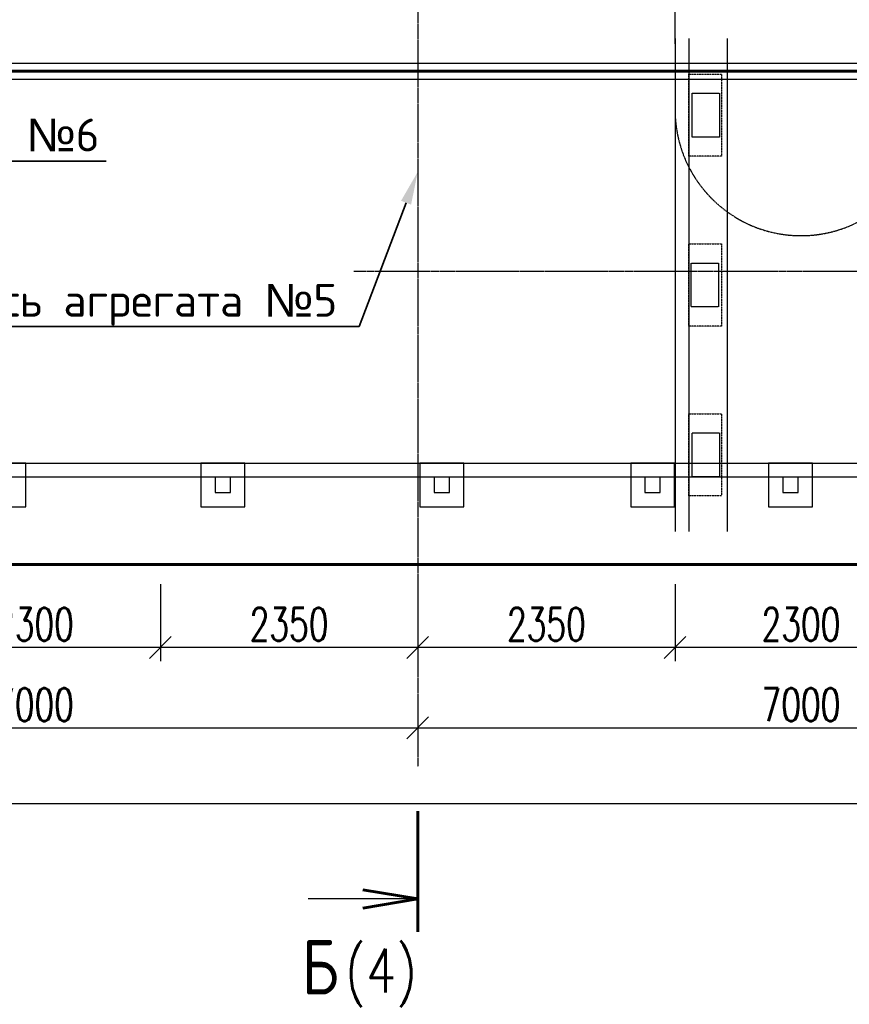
# Model space of a CAD drawing. Header units: millimetres. Extents: x 42975 to 708721, y 118172 to 172014.
# Tile 62 of 256: x 322940 to 330516, y 119322 to 128308. Entities that reach past the tile are written whole.
import ezdxf
from ezdxf import colors
from ezdxf.entities.mleader import LeaderData, LeaderLine
from ezdxf.enums import TextEntityAlignment as Align
from ezdxf.math import Vec2, Vec3

# ---------------------------------------------------------------- set-up
doc = ezdxf.new("R2010")
doc.units = ezdxf.units.MM
doc.linetypes.add('ГТО-1 Пунктир', pattern=[7, 5, -2])
doc.linetypes.add('осевая', pattern=[50.8, 31.75, -6.35, 6.35, -6.35])
doc.layers.get('Defpoints').update_dxf_attribs({"color": 8})
for name, color, linetype, lineweight in [('АСО БЕТОН', 3, 'Continuous', 60), ('ГТО-2_Бетон_025', 7, 'Continuous', 25), ('ГТО-2_Бетон_060', 3, 'Continuous', 60), ('ГТО-2_Выноски_035', 2, 'Continuous', 35), ('ГТО-2_Оси_025', 6, 'осевая', 25), ('ГТО-2_Пунктир_025', 151, 'ГТО-1 Пунктир', 25)]:
    doc.layers.add(name, color=color, linetype=linetype, lineweight=lineweight)
doc.layers.add('ОЗИМ_Размеры', color=7, linetype='Continuous')
doc.styles.add('MOSOBL (isocpeur)', font='isocpeur.ttf')
doc.styles.add('RomanS', font='romans.shx', dxfattribs={"width": 0.7})
doc.dimstyles.new('M100', dxfattribs={"dimscale": 100, "dimtxt": 3, "dimasz": 2, "dimexe": 1.25, "dimexo": 0.625, "dimtad": 3, "dimtoh": 1, "dimdec": 0, "dimtxsty": 'RomanS', "dimblk": 'OBLIQUE', "dimcen": 3, "dimclrt": 2, "dimaunit": 1, "dimadec": 4, "dimazin": 0, "dimtfac": 1, "dimtdec": 0, "dimtmove": 0, "dimatfit": 3, "dimfxl": 1, "dimtfill": 1, "dimarcsym": 0})

# ---------------------------------------------------------------- blocks, each defined once
blk = doc.blocks.new('_Oblique')
at = {"color": 0, "linetype": 'ByBlock', "lineweight": -2}
blk.add_line((-0.5, -0.5), (0.5, 0.5), dxfattribs=at)
blk = doc.blocks.new('*D42')
at = {"layer": 'Defpoints', "color": 0, "transparency": 16777216}
for p in [(328924.6, 123219), (331224.6, 123219), (328924.6, 122577.8)]:
    blk.add_point(p, dxfattribs=at)
at = {"layer": 'ОЗИМ_Размеры', "color": 0, "lineweight": -2, "transparency": 16777216}
for p, q in [((328924.6, 123156.5), (328924.6, 122452.8)), ((331224.6, 123156.5), (331224.6, 122452.8)), ((331224.6, 122577.8), (328924.6, 122577.8))]:
    blk.add_line(p, q, dxfattribs=at)
at = {"layer": 'ОЗИМ_Размеры', "color": 0, "lineweight": -2, "transparency": 16777216, "xscale": 200, "yscale": 200, "zscale": 200, "rotation": 180}
blk.add_blockref('_Oblique', (328924.6, 122577.8), dxfattribs=at)
at = {"layer": 'ОЗИМ_Размеры', "color": 0, "lineweight": -2, "transparency": 16777216, "xscale": 200, "yscale": 200, "zscale": 200}
blk.add_blockref('_Oblique', (331224.6, 122577.8), dxfattribs=at)
at = {"layer": 'ОЗИМ_Размеры', "color": 2, "transparency": 16777216, "insert": (330074.6, 122790.3), "char_height": 300, "attachment_point": 5, "style": 'RomanS', "bg_fill": 3, "box_fill_scale": 1.1, "bg_fill_color": 256, "bg_fill_true_color": 13158600, "bg_fill_transparency": 0}
blk.add_mtext('2300', dxfattribs=at)
blk = doc.blocks.new('*D43')
at = {"layer": 'Defpoints', "color": 0, "transparency": 16777216}
for p in [(326574.6, 123219), (328924.6, 123219), (326574.6, 122577.8)]:
    blk.add_point(p, dxfattribs=at)
at = {"layer": 'ОЗИМ_Размеры', "color": 0, "lineweight": -2, "transparency": 16777216}
for p, q in [((326574.6, 123156.5), (326574.6, 122452.8)), ((328924.6, 123156.5), (328924.6, 122452.8)), ((328924.6, 122577.8), (326574.6, 122577.8))]:
    blk.add_line(p, q, dxfattribs=at)
at = {"layer": 'ОЗИМ_Размеры', "color": 0, "lineweight": -2, "transparency": 16777216, "xscale": 200, "yscale": 200, "zscale": 200, "rotation": 180}
blk.add_blockref('_Oblique', (326574.6, 122577.8), dxfattribs=at)
at = {"layer": 'ОЗИМ_Размеры', "color": 0, "lineweight": -2, "transparency": 16777216, "xscale": 200, "yscale": 200, "zscale": 200}
blk.add_blockref('_Oblique', (328924.6, 122577.8), dxfattribs=at)
at = {"layer": 'ОЗИМ_Размеры', "color": 2, "transparency": 16777216, "insert": (327749.6, 122790.3), "char_height": 300, "attachment_point": 5, "style": 'RomanS', "bg_fill": 3, "box_fill_scale": 1.1, "bg_fill_color": 256, "bg_fill_true_color": 13158600, "bg_fill_transparency": 0}
blk.add_mtext('2350', dxfattribs=at)
blk = doc.blocks.new('*D44')
at = {"layer": 'Defpoints', "color": 0, "transparency": 16777216}
for p in [(324224.6, 123219), (326574.6, 123219), (324224.6, 122577.8)]:
    blk.add_point(p, dxfattribs=at)
at = {"layer": 'ОЗИМ_Размеры', "color": 0, "lineweight": -2, "transparency": 16777216}
for p, q in [((324224.6, 123156.5), (324224.6, 122452.8)), ((326574.6, 123156.5), (326574.6, 122452.8)), ((326574.6, 122577.8), (324224.6, 122577.8))]:
    blk.add_line(p, q, dxfattribs=at)
at = {"layer": 'ОЗИМ_Размеры', "color": 0, "lineweight": -2, "transparency": 16777216, "xscale": 200, "yscale": 200, "zscale": 200, "rotation": 180}
blk.add_blockref('_Oblique', (324224.6, 122577.8), dxfattribs=at)
at = {"layer": 'ОЗИМ_Размеры', "color": 0, "lineweight": -2, "transparency": 16777216, "xscale": 200, "yscale": 200, "zscale": 200}
blk.add_blockref('_Oblique', (326574.6, 122577.8), dxfattribs=at)
at = {"layer": 'ОЗИМ_Размеры', "color": 2, "transparency": 16777216, "insert": (325399.6, 122790.3), "char_height": 300, "attachment_point": 5, "style": 'RomanS', "bg_fill": 3, "box_fill_scale": 1.1, "bg_fill_color": 256, "bg_fill_true_color": 13158600, "bg_fill_transparency": 0}
blk.add_mtext('2350', dxfattribs=at)
blk = doc.blocks.new('*D45')
at = {"layer": 'Defpoints', "color": 0, "transparency": 16777216}
for p in [(321924.6, 123219), (324224.6, 123219), (321924.6, 122577.8)]:
    blk.add_point(p, dxfattribs=at)
at = {"layer": 'ОЗИМ_Размеры', "color": 0, "lineweight": -2, "transparency": 16777216}
for p, q in [((321924.6, 123156.5), (321924.6, 122452.8)), ((324224.6, 123156.5), (324224.6, 122452.8)), ((324224.6, 122577.8), (321924.6, 122577.8))]:
    blk.add_line(p, q, dxfattribs=at)
at = {"layer": 'ОЗИМ_Размеры', "color": 0, "lineweight": -2, "transparency": 16777216, "xscale": 200, "yscale": 200, "zscale": 200, "rotation": 180}
blk.add_blockref('_Oblique', (321924.6, 122577.8), dxfattribs=at)
at = {"layer": 'ОЗИМ_Размеры', "color": 0, "lineweight": -2, "transparency": 16777216, "xscale": 200, "yscale": 200, "zscale": 200}
blk.add_blockref('_Oblique', (324224.6, 122577.8), dxfattribs=at)
at = {"layer": 'ОЗИМ_Размеры', "color": 2, "transparency": 16777216, "insert": (323074.6, 122790.3), "char_height": 300, "attachment_point": 5, "style": 'RomanS', "bg_fill": 3, "box_fill_scale": 1.1, "bg_fill_color": 256, "bg_fill_true_color": 13158600, "bg_fill_transparency": 0}
blk.add_mtext('2300', dxfattribs=at)
blk = doc.blocks.new('*D61')
at = {"layer": 'Defpoints', "color": 0, "transparency": 16777216}
for p in [(319574.6, 122139.5), (326574.6, 122148.1), (326574.6, 121844.2)]:
    blk.add_point(p, dxfattribs=at)
at = {"layer": 'ОЗИМ_Размеры', "color": 0, "lineweight": -2, "transparency": 16777216}
for p, q in [((319574.6, 122077), (319574.6, 121719.2)), ((326574.6, 122085.6), (326574.6, 121719.2)), ((319574.6, 121844.2), (326574.6, 121844.2))]:
    blk.add_line(p, q, dxfattribs=at)
at = {"layer": 'ОЗИМ_Размеры', "color": 0, "lineweight": -2, "transparency": 16777216, "xscale": 200, "yscale": 200, "zscale": 200, "rotation": 180}
blk.add_blockref('_Oblique', (319574.6, 121844.2), dxfattribs=at)
at = {"layer": 'ОЗИМ_Размеры', "color": 0, "lineweight": -2, "transparency": 16777216, "xscale": 200, "yscale": 200, "zscale": 200}
blk.add_blockref('_Oblique', (326574.6, 121844.2), dxfattribs=at)
at = {"layer": 'ОЗИМ_Размеры', "color": 2, "transparency": 16777216, "insert": (323074.6, 122056.7), "char_height": 300, "attachment_point": 5, "style": 'RomanS', "bg_fill": 3, "box_fill_scale": 1.1, "bg_fill_color": 256, "bg_fill_true_color": 13158600, "bg_fill_transparency": 0}
blk.add_mtext('7000', dxfattribs=at)
blk = doc.blocks.new('*D62')
at = {"layer": 'Defpoints', "color": 0, "transparency": 16777216}
for p in [(326574.6, 122148.1), (333574.6, 122111.8), (333574.6, 121844.2)]:
    blk.add_point(p, dxfattribs=at)
at = {"layer": 'ОЗИМ_Размеры', "color": 0, "lineweight": -2, "transparency": 16777216}
for p, q in [((326574.6, 122085.6), (326574.6, 121719.2)), ((333574.6, 122049.3), (333574.6, 121719.2)), ((326574.6, 121844.2), (333574.6, 121844.2))]:
    blk.add_line(p, q, dxfattribs=at)
at = {"layer": 'ОЗИМ_Размеры', "color": 0, "lineweight": -2, "transparency": 16777216, "xscale": 200, "yscale": 200, "zscale": 200, "rotation": 180}
blk.add_blockref('_Oblique', (326574.6, 121844.2), dxfattribs=at)
at = {"layer": 'ОЗИМ_Размеры', "color": 0, "lineweight": -2, "transparency": 16777216, "xscale": 200, "yscale": 200, "zscale": 200}
blk.add_blockref('_Oblique', (333574.6, 121844.2), dxfattribs=at)
at = {"layer": 'ОЗИМ_Размеры', "color": 2, "transparency": 16777216, "insert": (330074.6, 122056.7), "char_height": 300, "attachment_point": 5, "style": 'RomanS', "bg_fill": 3, "box_fill_scale": 1.1, "bg_fill_color": 256, "bg_fill_true_color": 13158600, "bg_fill_transparency": 0}
blk.add_mtext('7000', dxfattribs=at)
blk = doc.blocks.new('*D51')
at = {"layer": 'Defpoints', "color": 0, "transparency": 16777216}
for p in [(370324.6, 134437.2), (307024.6, 128737.2), (370324.6, 121155.3)]:
    blk.add_point(p, dxfattribs=at)
at = {"layer": 'ОЗИМ_Размеры', "color": 0, "lineweight": -2, "transparency": 16777216}
for p, q in [((370324.6, 134374.7), (370324.6, 121030.3)), ((307024.6, 128674.7), (307024.6, 121030.3)), ((307024.6, 121155.3), (370324.6, 121155.3))]:
    blk.add_line(p, q, dxfattribs=at)
at = {"layer": 'ОЗИМ_Размеры', "color": 0, "lineweight": -2, "transparency": 16777216, "xscale": 200, "yscale": 200, "zscale": 200, "rotation": 180}
blk.add_blockref('_Oblique', (307024.6, 121155.3), dxfattribs=at)
at = {"layer": 'ОЗИМ_Размеры', "color": 0, "lineweight": -2, "transparency": 16777216, "xscale": 200, "yscale": 200, "zscale": 200}
blk.add_blockref('_Oblique', (370324.6, 121155.3), dxfattribs=at)
at = {"layer": 'ОЗИМ_Размеры', "color": 2, "transparency": 16777216, "insert": (338674.6, 121367.8), "char_height": 300, "attachment_point": 5, "style": 'RomanS', "bg_fill": 3, "box_fill_scale": 1.1, "bg_fill_color": 256, "bg_fill_true_color": 13158600, "bg_fill_transparency": 0}
blk.add_mtext('63300', dxfattribs=at)
blk = doc.blocks.new('Сечен_Лево_Низ_Лист')
at = {"color": 3, "linetype": 'Continuous', "lineweight": 60}
for p, q in [((0, -21.892), (0, -10.892)), ((0, -18.892), (-5, -18.059)), ((0, -18.892), (-5, -19.725))]:
    blk.add_line(p, q, dxfattribs=at)
at = {"color": 7, "linetype": 'Continuous', "lineweight": 25}
blk.add_line((0, -18.892), (-10, -18.892), dxfattribs=at)
at = {"color": 2, "linetype": 'Continuous', "lineweight": 35, "ltscale": 0.01, "style": 'RomanS', "width": 0.8, "flags": 8}
blk.add_attdef('(ЛИСТ)', (-4.797, -28.009), '', height=5, dxfattribs=at)
at = {"color": 3, "linetype": 'Continuous', "lineweight": 60, "ltscale": 0.01, "style": 'RomanS', "width": 0.8, "flags": 8}
blk.add_attdef('СЕЧ', text='', height=5, dxfattribs=at).set_placement((-7.683, -29.536), align=Align.BOTTOM_CENTER)

msp = doc.modelspace()

# ---------------------------------------------------------------- linework, layer by layer
at = {"layer": 'ГТО-2_Бетон_025'}
for points in [[(365534.6, 127762.2), (308614.6, 127762.2), (308614.6, 127912.2), (365534.6, 127912.2)], [(365534.6, 124132.2), (308614.6, 124132.2), (308614.6, 124262.2), (365534.6, 124262.2)], [(322594.6, 123862.2), (322994.6, 123862.2), (322994.6, 124262.2), (322594.6, 124262.2)], [(324594.6, 123862.2), (324994.6, 123862.2), (324994.6, 124262.2), (324594.6, 124262.2)], [(326594.6, 123862.2), (326994.6, 123862.2), (326994.6, 124262.2), (326594.6, 124262.2)], [(328519.6, 123862.2), (328919.6, 123862.2), (328919.6, 124262.2), (328519.6, 124262.2)], [(329779.6, 123862.2), (330179.6, 123862.2), (330179.6, 124262.2), (329779.6, 124262.2)], [(324724.6, 123992.2), (324864.6, 123992.2), (324864.6, 124132.2), (324724.6, 124132.2)], [(326724.6, 123992.2), (326864.6, 123992.2), (326864.6, 124132.2), (326724.6, 124132.2)], [(328649.6, 123992.2), (328789.6, 123992.2), (328789.6, 124132.2), (328649.6, 124132.2)], [(329909.6, 123992.2), (330049.6, 123992.2), (330049.6, 124132.2), (329909.6, 124132.2)]]:
    msp.add_lwpolyline(points, close=True, dxfattribs=at)
at = {"layer": 'ГТО-2_Бетон_060'}
for p, q in [((313794.6, 127837.2), (360354.6, 127837.2)), ((324224.6, 123337.2), (321924.6, 123337.2)), ((326574.6, 123337.2), (324224.6, 123337.2)), ((328924.6, 123337.2), (326574.6, 123337.2)), ((331224.6, 123337.2), (328924.6, 123337.2))]:
    msp.add_line(p, q, dxfattribs=at)
at = {"layer": 'ГТО-2_Оси_025', "ltscale": 0.5}
for p, q in [((326574.6, 150957.3), (326574.6, 121492.6)), ((307798.4, 126012.2), (372118.7, 126012.2))]:
    msp.add_line(p, q, dxfattribs=at)
at = {"layer": 'ГТО-2_Пунктир_025'}
for p, q in [((328924.6, 128087.2), (328924.6, 130537.2)), ((328924.6, 128137.2), (328924.6, 123637.2)), ((329049.6, 128137.2), (329049.6, 123637.2)), ((329399.6, 128137.2), (329399.6, 123637.2))]:
    msp.add_line(p, q, dxfattribs=at)
at = {"layer": 'ГТО-2_Пунктир_025', "ltscale": 0.5, "elevation": 0}
for points in [[(329049.6, 127812.2), (329349.6, 127812.2), (329349.6, 127062.2), (329049.6, 127062.2), (329049.6, 127812.2), (329049.6, 127812.2)], [(329049.6, 126262.2), (329349.6, 126262.2), (329349.6, 125512.2), (329049.6, 125512.2), (329049.6, 126262.2), (329049.6, 126262.2)], [(329049.6, 124712.2), (329349.6, 124712.2), (329349.6, 123962.2), (329049.6, 123962.2), (329049.6, 124712.2), (329049.6, 124712.2)]]:
    msp.add_lwpolyline(points, dxfattribs=at)
at = {"layer": 'ГТО-2_Пунктир_025', "ltscale": 0.3, "elevation": 0}
for points in [[(329079.7, 127637.2), (329329.7, 127637.2), (329329.7, 127237.2), (329079.7, 127237.2), (329079.7, 127637.2)], [(329071.6, 126087.2), (329321.6, 126087.2), (329321.6, 125687.2), (329071.6, 125687.2), (329071.6, 126087.2)], [(329079.7, 124537.2), (329329.7, 124537.2), (329329.7, 124137.2), (329079.7, 124137.2), (329079.7, 124537.2)]]:
    msp.add_lwpolyline(points, dxfattribs=at)
at = {"layer": 'ГТО-2_Пунктир_025'}
msp.add_arc((330074.6, 127487.2), 1150, 180, 0, dxfattribs=at)

# ---------------------------------------------------------------- dimensions: what is measured, and where the dimension line sits
at = {"layer": 'ОЗИМ_Размеры'}
dim = msp.add_linear_dim(base=(328924.6, 122577.8), p1=(331224.6, 123219), p2=(328924.6, 123219), dimstyle='M100', dxfattribs=at)
dim.commit()
dim.dimension.update_dxf_attribs({"geometry": '*D42', "text_midpoint": (330074.6, 122790.3)})

# ---------------------------------------------------------------- next in the draw order: dimensions: what is measured, and where the dimension line sits
for base, p1, p2, picture, middle in [((326574.6, 122577.8), (328924.6, 123219), (326574.6, 123219), '*D43', (327749.6, 122790.3)), ((326574.6, 121844.2), (319574.6, 122139.5), (326574.6, 122148.1), '*D61', (323074.6, 122056.7))]:
    dim = msp.add_linear_dim(base=base, p1=p1, p2=p2, dimstyle='M100', dxfattribs=at)
    dim.commit()
    dim.dimension.update_dxf_attribs({"geometry": picture, "text_midpoint": middle})

# ---------------------------------------------------------------- next in the draw order: leaders
at = {"layer": 'ГТО-2_Выноски_035'}
ml = msp.add_multileader_mtext('Standard', dxfattribs=at)
ml.set_content('Ось агрегата {\\fArial|b0|i0|c204|p34;№}6', color=256, style='MOSOBL (isocpeur)')
ml.set_leader_properties(color=7, lineweight=-1)
ml.build(insert=Vec2(0, 0))
ml.multileader.update_dxf_attribs({"has_dogleg": 0, "text_left_attachment_type": 6, "text_right_attachment_type": 6, "dogleg_length": 0, "arrow_head_size": 300, "scale": 100})
ctx = ml.context
ctx.base_point, ctx.scale, ctx.char_height, ctx.arrow_head_size, ctx.landing_gap_size, ctx.plane_origin = Vec3(320182, 127016.2), 100, 300, 300, 200, Vec3(312993.5, 125859.3)
ctx.left_attachment, ctx.right_attachment = 6, 6
notes = []
notes.append((ctx, [(0, (1, 1, 0), (320182, 127016.2), (1, 0), 0, [(0, [(319574.6, 127615.6)], 0, [])])]))
ctx.mtext.insert, ctx.mtext.flow_direction = Vec3(320382, 127406.2), 5
ctx.mtext.has_bg_fill, ctx.mtext.bg_color, ctx.mtext.bg_scale_factor, ctx.mtext.bg_transparency, ctx.mtext.use_window_bg_color = 1, -1073741824, 1.5, 0, 1
for ctx, leaders in notes:
    for number, flags, end, landing, length, lines in leaders:
        leader = LeaderData()
        leader.index, (leader.has_last_leader_line, leader.has_dogleg_vector, leader.attachment_direction) = number, flags
        leader.last_leader_point, leader.dogleg_vector, leader.dogleg_length = Vec3(end), Vec3(landing), length
        for number, points, colour, breaks in lines:
            line = LeaderLine()
            line.index, line.vertices, line.color, line.breaks = number, Vec3.list(points), colors.encode_raw_color(colour), breaks
            leader.lines.append(line)
        ctx.leaders.append(leader)

# ---------------------------------------------------------------- next in the draw order: dimensions: what is measured, and where the dimension line sits
at = {"layer": 'ОЗИМ_Размеры'}
for base, p1, p2, picture, middle in [((324224.6, 122577.8), (326574.6, 123219), (324224.6, 123219), '*D44', (325399.6, 122790.3)), ((333574.6, 121844.2), (326574.6, 122148.1), (333574.6, 122111.8), '*D62', (330074.6, 122056.7))]:
    dim = msp.add_linear_dim(base=base, p1=p1, p2=p2, dimstyle='M100', dxfattribs=at)
    dim.commit()
    dim.dimension.update_dxf_attribs({"geometry": picture, "text_midpoint": middle})

# ---------------------------------------------------------------- next in the draw order: leaders
at = {"layer": 'ГТО-2_Выноски_035'}
ml = msp.add_multileader_mtext('Standard', dxfattribs=at)
ml.set_content('Ось агрегата {\\fArial|b0|i0|c204|p34;№}5', color=256, style='MOSOBL (isocpeur)')
ml.set_leader_properties(color=7, lineweight=-1)
ml.build(insert=Vec2(0, 0))
ml.multileader.update_dxf_attribs({"has_dogleg": 0, "text_left_attachment_type": 6, "text_right_attachment_type": 6, "dogleg_length": 0, "arrow_head_size": 300, "scale": 100})
ctx = ml.context
ctx.base_point, ctx.scale, ctx.char_height, ctx.arrow_head_size, ctx.landing_gap_size, ctx.plane_origin = Vec3(322220.6, 125507.2), 100, 300, 300, 200, Vec3(316827, 123742.5)
ctx.left_attachment, ctx.right_attachment, ctx.text_align_type = 6, 6, 2
notes = []
notes.append((ctx, [(1, (1, 1, 0), (326040.2, 125507.2), (-1, 0), 0, [(0, [(326574.6, 126918.4)], 0, [])])]))
ctx.mtext.insert, ctx.mtext.alignment, ctx.mtext.flow_direction = Vec3(325840.2, 125897.2), 3, 5
ctx.mtext.has_bg_fill, ctx.mtext.bg_color, ctx.mtext.bg_scale_factor, ctx.mtext.bg_transparency, ctx.mtext.use_window_bg_color = 1, -1073741824, 1.5, 0, 1
for ctx, leaders in notes:
    for number, flags, end, landing, length, lines in leaders:
        leader = LeaderData()
        leader.index, (leader.has_last_leader_line, leader.has_dogleg_vector, leader.attachment_direction) = number, flags
        leader.last_leader_point, leader.dogleg_vector, leader.dogleg_length = Vec3(end), Vec3(landing), length
        for number, points, colour, breaks in lines:
            line = LeaderLine()
            line.index, line.vertices, line.color, line.breaks = number, Vec3.list(points), colors.encode_raw_color(colour), breaks
            leader.lines.append(line)
        ctx.leaders.append(leader)

# ---------------------------------------------------------------- next in the draw order: dimensions: what is measured, and where the dimension line sits
at = {"layer": 'ОЗИМ_Размеры'}
dim = msp.add_linear_dim(base=(321924.6, 122577.8), p1=(324224.6, 123219), p2=(321924.6, 123219), dimstyle='M100', dxfattribs=at)
dim.commit()
dim.dimension.update_dxf_attribs({"geometry": '*D45', "text_midpoint": (323074.6, 122790.3)})

# ---------------------------------------------------------------- next in the draw order: dimensions: what is measured, and where the dimension line sits
dim = msp.add_linear_dim(base=(370324.6, 121155.3), p1=(307024.6, 128737.2), p2=(370324.6, 134437.2), dimstyle='M100', dxfattribs=at)
dim.commit()
dim.dimension.update_dxf_attribs({"geometry": '*D51', "text_midpoint": (338674.6, 121367.8)})

# ---------------------------------------------------------------- next in the draw order: block references
at = {"layer": 'АСО БЕТОН'}
ref = msp.add_blockref('Сечен_Лево_Низ_Лист', (326574.6, 122172.5), dxfattribs=dict(at, xscale=100, yscale=100, zscale=100))
ref.add_attrib('СЕЧ', 'Б', dxfattribs={"layer": '0', "linetype": 'Continuous', "ltscale": 0.01, "height": 500, "style": 'RomanS', "width": 0.8}).set_placement((325684.8, 119261.5), align=Align.BOTTOM_CENTER)
ref.add_attrib('(ЛИСТ)', '(4)', (325910.6, 119428.8), dxfattribs={"layer": '0', "color": 2, "linetype": 'Continuous', "lineweight": 35, "ltscale": 0.01, "height": 400, "style": 'RomanS', "width": 0.8})

doc.saveas('drawing.dxf')
